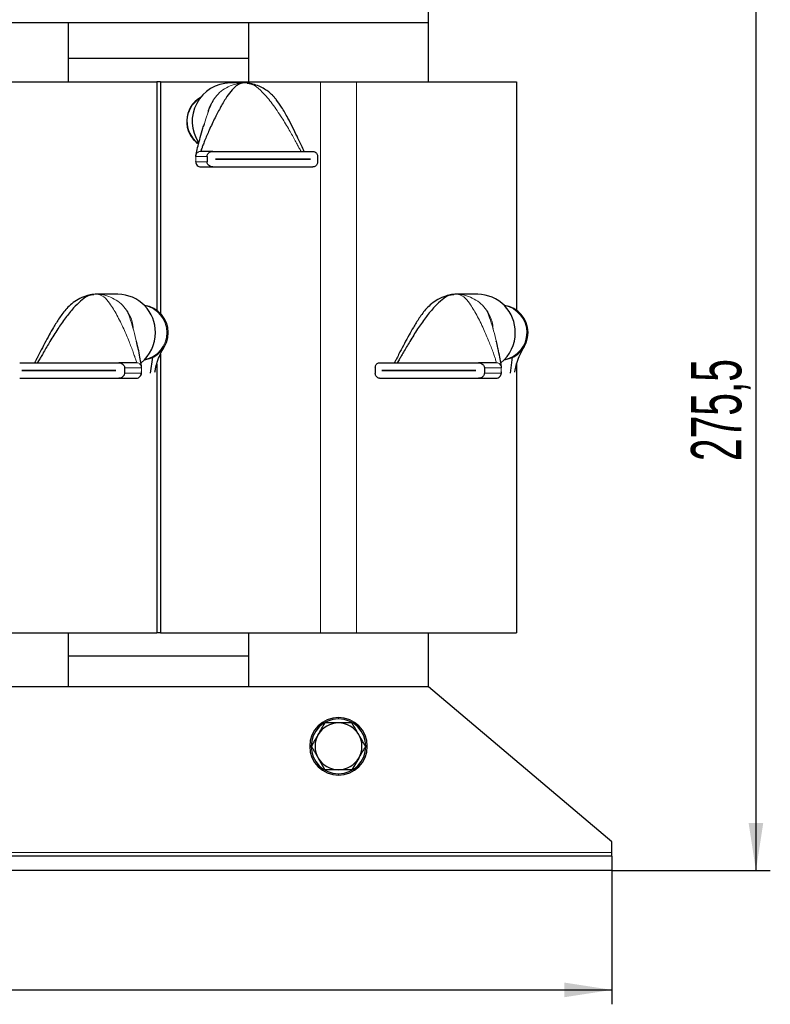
# Model space of a CAD drawing. Header units: millimetres. Extents: x 5 to 418, y 2 to 292.
# Tile 7 of 20: x 100 to 152, y 178 to 246. Entities that reach past the tile are written whole.
import ezdxf

# ---------------------------------------------------------------- set-up
doc = ezdxf.new("R2010")
doc.units = ezdxf.units.MM
doc.layers.add('SLD-0', color=7, linetype='Continuous')
doc.styles.add('SLDTEXTSTYLE0', font='TXT', dxfattribs={"width": 0.605})
doc.dimstyles.new('SLDDIMSTYLE0', dxfattribs={"dimtxt": 3.5, "dimasz": 3.302, "dimexe": 0, "dimexo": 0.0625, "dimgap": 0.875, "dimtad": 1, "dimlfac": 4, "dimrnd": 1e-09, "dimzin": 12, "dimdsep": 46, "dimtxsty": 'SLDTEXTSTYLE0', "dimsah": 1, "dimcen": 0.09, "dimadec": 0, "dimazin": 3, "dimtfac": 1, "dimtofl": 0, "dimtmove": 0, "dimatfit": 3, "dimfxl": 1, "dimfrac": 2, "dimtolj": 1, "dimtzin": 12, "dimarcsym": 0})
doc.dimstyles.new('SLDDIMSTYLE1', dxfattribs={"dimtxt": 3.5, "dimasz": 3.302, "dimexe": 0, "dimexo": 0.0625, "dimgap": 0.875, "dimtad": 1, "dimlfac": 4, "dimrnd": 1e-09, "dimzin": 12, "dimdsep": 46, "dimtxsty": 'SLDTEXTSTYLE0', "dimsah": 1, "dimcen": 0.09, "dimadec": 0, "dimazin": 3, "dimtfac": 1, "dimtdec": 0, "dimtofl": 0, "dimtmove": 0, "dimatfit": 3, "dimfxl": 1, "dimfrac": 2, "dimtolj": 1, "dimtzin": 12, "dimarcsym": 0})

# ---------------------------------------------------------------- blocks, each defined once
blk = doc.blocks.new('_D')
at = {"layer": 'SLD-0'}
for p, q in [((141.307, 187.993), (141.307, 177.711)), ((53.307, 186.993), (53.307, 177.711)), ((53.307, 178.711), (141.307, 178.711))]:
    blk.add_line(p, q, dxfattribs=at)
for points in [[(53.307, 178.711), (56.609, 178.203), (56.609, 179.219)], [(141.307, 178.711), (138.005, 179.219), (138.005, 178.203)]]:
    blk.add_solid(points, dxfattribs=at)
at = {"layer": 'SLD-0', "insert": (93.297, 183.223), "char_height": 3.5, "attachment_point": 1, "style": 'SLDTEXTSTYLE0'}
blk.add_mtext('352', dxfattribs=at)
blk = doc.blocks.new('_D_1')
at = {"layer": 'SLD-0'}
for p, q in [((128.557, 255.868), (152.307, 255.868)), ((151.307, 255.868), (151.307, 186.993)), ((141.307, 186.993), (152.307, 186.993))]:
    blk.add_line(p, q, dxfattribs=at)
for points in [[(151.307, 255.868), (150.799, 252.566), (151.815, 252.566)], [(151.307, 186.993), (151.815, 190.295), (150.799, 190.295)]]:
    blk.add_solid(points, dxfattribs=at)
at = {"layer": 'SLD-0', "insert": (146.795, 215.415), "char_height": 3.5, "attachment_point": 1, "rotation": 90, "style": 'SLDTEXTSTYLE0'}
blk.add_mtext('275,5', dxfattribs=at)

msp = doc.modelspace()

# ---------------------------------------------------------------- linework, layer by layer
at = {"color": 7, "linetype": 'Continuous', "lineweight": 25}
for p, q in [((128.5571, 245.8683), (128.5571, 253.3683)), ((91.0571, 245.8683), (128.5571, 245.8683)), ((103.5571, 241.7433), (103.5571, 245.8683)), ((116.0571, 245.8683), (116.0571, 241.7433)), ((128.5571, 241.7433), (128.5571, 245.8683)), ((116.0571, 243.3683), (103.5571, 243.3683)), ((98.5571, 241.7433), (109.6821, 241.7433)), ((109.6821, 241.7433), (109.6821, 225.8824)), ((109.9321, 241.7433), (109.6821, 241.7433)), ((109.9321, 241.7433), (109.9321, 225.6694)), ((109.9321, 241.7433), (121.0571, 241.7433)), ((115.793, 241.6634), (114.784, 241.6634)), ((116.1023, 241.6364), (115.7901, 241.6634)), ((115.9585, 241.6581), (116.2219, 241.6117)), ((121.0571, 241.7433), (123.5571, 241.7433)), ((123.5571, 241.7433), (134.6821, 241.7433)), ((134.6821, 241.7433), (134.6821, 225.8824)), ((112.9738, 238.7935), (112.9328, 238.6715)), ((112.3597, 237.6152), (112.4891, 237.4698)), ((113.5689, 236.9134), (112.7455, 236.9134)), ((113.1775, 236.5551), (113.1775, 236.1967)), ((113.5689, 236.9134), (120.5338, 236.9134)), ((120.852, 236.5551), (120.852, 236.1967)), ((112.7455, 235.8384), (113.5689, 235.8384)), ((113.5689, 235.8384), (120.5338, 235.8384)), ((113.7627, 236.3747), (113.7627, 236.3772)), ((113.7627, 236.3772), (120.3727, 236.3772)), ((120.3727, 236.3747), (113.7627, 236.3747)), ((120.3727, 236.3772), (120.3727, 236.3747)), ((104.9602, 226.929), (105.3146, 226.9922)), ((105.48, 226.9974), (105.1627, 226.97)), ((106.9855, 226.9974), (105.4781, 226.9974)), ((129.9602, 226.929), (130.3146, 226.9922)), ((130.48, 226.9974), (130.1627, 226.97)), ((131.9855, 226.9974), (130.4781, 226.9974)), ((109.9321, 222.8297), (109.9321, 203.4933)), ((100.1584, 222.2474), (107.038, 222.2474)), ((108.2682, 222.2474), (107.038, 222.2474)), ((109.2461, 221.5153), (109.4017, 222.622)), ((109.6821, 222.1589), (109.6821, 203.4933)), ((125.1584, 222.2474), (132.038, 222.2474)), ((133.2682, 222.2474), (132.038, 222.2474)), ((134.2461, 221.5153), (134.4017, 222.622)), ((134.6821, 222.1589), (134.6821, 203.4933)), ((100.3092, 221.7087), (100.3092, 221.7112)), ((100.3092, 221.7112), (106.8384, 221.7112)), ((106.8384, 221.7087), (100.3092, 221.7087)), ((106.8384, 221.7112), (106.8384, 221.7087)), ((107.4432, 221.8891), (107.4432, 221.5308)), ((108.6216, 221.5789), (108.6187, 221.6456)), ((124.8626, 221.8891), (124.8626, 221.5308)), ((125.3092, 221.7087), (125.3092, 221.7112)), ((125.3092, 221.7112), (131.8384, 221.7112)), ((131.8384, 221.7087), (125.3092, 221.7087)), ((131.8384, 221.7112), (131.8384, 221.7087)), ((132.4432, 221.8891), (132.4432, 221.5308)), ((133.6216, 221.5789), (133.6187, 221.6456)), ((100.1584, 221.1724), (107.038, 221.1724)), ((107.038, 221.1724), (108.2682, 221.1724)), ((125.1584, 221.1724), (132.038, 221.1724)), ((132.038, 221.1724), (133.2682, 221.1724)), ((98.5571, 203.4933), (109.6821, 203.4933)), ((103.5571, 199.7433), (103.5571, 203.4933)), ((109.9321, 203.4933), (109.6821, 203.4933)), ((109.9321, 203.4933), (121.0571, 203.4933)), ((116.0571, 203.4933), (116.0571, 199.7433)), ((121.0571, 203.4933), (123.5571, 203.4933)), ((123.5571, 203.4933), (134.6821, 203.4933)), ((128.5571, 199.7433), (128.5571, 203.4933)), ((116.0571, 201.8683), (103.5571, 201.8683)), ((128.5571, 199.7433), (66.0571, 199.7433)), ((141.3071, 188.9933), (128.5571, 199.7433)), ((120.8999, 194.8058), (121.369, 193.9933)), ((123.7144, 194.8058), (123.2453, 193.9933)), ((141.3071, 188.2433), (141.3071, 188.9933)), ((141.3071, 187.9933), (53.3071, 187.9933)), ((141.3071, 187.9933), (141.3071, 188.2433)), ((141.3071, 187.9933), (141.3071, 186.9933)), ((141.3071, 186.9933), (53.3071, 186.9933))]:
    msp.add_line(p, q, dxfattribs=at)
at = {"color": 7, "linetype": 'Continuous', "lineweight": 18}
for p, q in [((121.0571, 241.7433), (121.0571, 203.4933)), ((123.5571, 241.7433), (123.5571, 203.4933)), ((113.5707, 240.4337), (113.6599, 240.5659)), ((112.4099, 236.6718), (112.3906, 236.5551)), ((112.3906, 236.5551), (113.1775, 236.5551)), ((112.3906, 236.5551), (112.3906, 236.1967)), ((113.1775, 236.1967), (112.3906, 236.1967)), ((119.5329, 236.3747), (119.5329, 236.3772)), ((107.5851, 225.8999), (107.6732, 225.7678)), ((132.5851, 225.8999), (132.6732, 225.7678)), ((101.5638, 221.7112), (101.5638, 221.7087)), ((107.4432, 221.8891), (108.6187, 221.8891)), ((108.6187, 221.5308), (107.4432, 221.5308)), ((108.6187, 221.8891), (108.5996, 222.0058)), ((108.6187, 221.5308), (108.6187, 221.8891)), ((126.5638, 221.7112), (126.5638, 221.7087)), ((132.4432, 221.8891), (133.6187, 221.8891)), ((133.6187, 221.5308), (132.4432, 221.5308)), ((133.6187, 221.8891), (133.5996, 222.0058)), ((133.6187, 221.5308), (133.6187, 221.8891)), ((122.3071, 197.5183), (122.3071, 197.6183)), ((122.3071, 193.7183), (122.3071, 193.6183)), ((141.3071, 188.2433), (53.3071, 188.2433))]:
    msp.add_line(p, q, dxfattribs=at)
at = {"color": 7, "linetype": 'Continuous', "lineweight": 25}
for centre, radius, start, end in [((114.8069, 239.0003), 2.6632, 90.492303, 213.553873), ((115.793, 239.0524), 2.611, 86.364672, 89.993108), ((113.6596, 239.0009), 1.9, 119.904225, 235.276416), ((105.4781, 224.4498), 2.5476, 90.028242, 93.680306), ((106.9591, 224.3667), 2.6309, 359.308117, 89.426053), ((130.4781, 224.4498), 2.5476, 90.028242, 93.680306), ((131.9591, 224.3667), 2.6309, 359.308117, 89.426053), ((108.5796, 224.3349), 1.9, 0, 82.5591), ((133.5796, 224.3349), 1.9, 0, 82.5591), ((106.9051, 224.3279), 2.6847, 309.024821, 0.150827), ((108.5796, 224.3349), 1.9, 277.4409, 0), ((131.9051, 224.3279), 2.6847, 309.024821, 0.150827), ((133.5796, 224.3349), 1.9, 277.4409, 0), ((122.3071, 195.6183), 2, 90, 270), ((122.3071, 195.6183), 1.9, 90, 270), ((122.3071, 195.6183), 2, 270, 90), ((122.3071, 195.6183), 1.9, 270, 90), ((122.3071, 195.6183), 1.625, 90, 150), ((122.3071, 195.6183), 1.625, 30, 90), ((122.3071, 195.6183), 1.625, 150, 210), ((122.3071, 195.6183), 1.625, 330, 30), ((122.3071, 195.6183), 1.625, 210, 270), ((122.3071, 195.6183), 1.625, 270, 330)]:
    msp.add_arc(centre, radius, start, end, dxfattribs=at)
at = {"color": 7, "linetype": 'Continuous', "lineweight": 18}
for centre, radius, start, end in [((115.793, 239.0524), 2.611, 89.993155, 93.635336), ((113.7102, 239.0007), 1.9089, 122.545979, 233.837939), ((105.4781, 224.4498), 2.5476, 86.319684, 90.028121), ((130.4781, 224.4498), 2.5476, 86.319684, 90.028121), ((108.5004, 224.3551), 1.8832, 359.386277, 79.727368), ((133.5004, 224.3551), 1.8832, 359.386277, 79.727368), ((108.494, 224.3201), 1.8896, 280.436733, 0.449622), ((133.494, 224.3201), 1.8896, 280.436733, 0.449622)]:
    msp.add_arc(centre, radius, start, end, dxfattribs=at)
at = {"color": 7, "linetype": 'Continuous', "lineweight": 25}
for points, knots in [([(115.6274, 241.6581), (115.512, 241.6232), (115.2588, 241.5464), (114.9048, 241.1816), (114.5196, 240.6753), (114.1221, 240.017), (113.7129, 239.2359), (113.3398, 238.436), (113.0663, 237.7923), (112.8972, 237.3642), (112.8121, 237.136), (112.7625, 236.9922), (112.7454, 236.9303), (112.7436, 236.9152), (112.7449, 236.914), (112.7455, 236.9134)], [0, 0, 0, 0, 0.0781591, 0.1714186, 0.2791858, 0.4190541, 0.5640356, 0.7218879, 0.857226, 0.9114767, 0.9541996, 0.9837127, 0.9942303, 0.9973255, 1, 1, 1, 1]), ([(119.9369, 236.8686), (119.9377, 236.8691), (119.9395, 236.8703), (119.9377, 236.877), (119.9145, 236.9272), (119.8288, 237.1073), (119.664, 237.4651), (119.4156, 237.9893), (119.1186, 238.596), (118.7699, 239.2684), (118.405, 239.9127), (118.0809, 240.3933), (117.8532, 240.6688), (117.6876, 240.8476), (117.463, 241.0493), (117.1547, 241.2626), (116.7839, 241.4545), (116.4196, 241.5761), (116.1847, 241.6208), (116.1024, 241.6364)], [0, 0, 0, 0, 0.0023175, 0.0051194, 0.0076741, 0.0350074, 0.1079917, 0.2079521, 0.3208319, 0.4391741, 0.577115, 0.6789515, 0.7069919, 0.7359101, 0.7848241, 0.8361678, 0.8967024, 0.9638252, 1, 1, 1, 1]), ([(112.3906, 236.5551), (112.3894, 236.5567), (112.3866, 236.5605), (112.3887, 236.5896), (112.4006, 236.668), (112.4502, 236.9045), (112.5522, 237.3233), (112.7078, 237.9027), (112.8382, 238.3707), (112.9247, 238.64), (112.9419, 238.6933)], [0, 0, 0, 0, 0.0132483, 0.0301225, 0.0650229, 0.1528694, 0.3802576, 0.6394875, 0.9286403, 1, 1, 1, 1]), ([(113.1775, 236.5551), (113.1807, 236.5893), (113.187, 236.6577), (113.2352, 236.7498), (113.3087, 236.8295), (113.415, 236.8917), (113.5081, 236.9125), (113.5623, 236.9133), (113.5689, 236.9134)], [0, 0, 0, 0, 0.1625415, 0.324504, 0.4998447, 0.7117953, 0.9647227, 1, 1, 1, 1]), ([(120.5338, 236.9134), (120.5785, 236.9074), (120.6665, 236.8955), (120.7669, 236.8113), (120.8293, 236.7042), (120.8505, 236.6162), (120.8518, 236.5658), (120.852, 236.5551)], [0, 0, 0, 0, 0.2897266, 0.5701644, 0.7589, 0.9488943, 1, 1, 1, 1]), ([(112.3906, 236.1967), (112.3892, 236.198), (112.387, 236.2001), (112.389, 236.2091), (112.3898, 236.2125)], [0, 0, 0, 0, 0.61219708, 1, 1, 1, 1]), ([(112.3888, 236.2094), (112.3898, 236.1874), (112.3919, 236.1432), (112.4063, 236.1014), (112.4135, 236.0804)], [0, 0, 0, 0, 0.4984699, 1, 1, 1, 1]), ([(113.5689, 235.8384), (113.5145, 235.8444), (113.4075, 235.8563), (113.2835, 235.9405), (113.2059, 236.0476), (113.1793, 236.1356), (113.1778, 236.186), (113.1775, 236.1967)], [0, 0, 0, 0, 0.2897266, 0.5701644, 0.7589, 0.9488943, 1, 1, 1, 1]), ([(120.852, 236.1967), (120.8495, 236.1625), (120.8444, 236.0942), (120.8058, 236.0021), (120.7465, 235.9223), (120.6603, 235.8601), (120.5839, 235.8393), (120.5393, 235.8385), (120.5338, 235.8384)], [0, 0, 0, 0, 0.1625415, 0.324504, 0.4998447, 0.7117953, 0.9647227, 1, 1, 1, 1]), ([(105.163, 226.9701), (105.0983, 226.9581), (104.96, 226.9325), (104.6374, 226.843), (104.222, 226.6659), (103.7833, 226.3571), (103.3315, 225.9251), (102.9045, 225.3487), (102.5336, 224.7447), (102.1965, 224.1564), (101.8882, 223.5865), (101.6196, 223.0699), (101.414, 222.6672), (101.2859, 222.416), (101.2151, 222.2805), (101.1856, 222.2249), (101.1823, 222.2161), (101.1817, 222.2119), (101.1837, 222.2116), (101.1841, 222.2115)], [0, 0, 0, 0, 0.0285043, 0.0609213, 0.1446653, 0.2225784, 0.2914733, 0.4152198, 0.5375692, 0.6339772, 0.7406517, 0.84955, 0.9149208, 0.9607216, 0.9901132, 0.9929095, 0.9959159, 0.9993592, 1, 1, 1, 1]), ([(105.3146, 226.9922), (105.1615, 226.9572), (104.8259, 226.8805), (104.3597, 226.5156), (103.8522, 226.0094), (103.3279, 225.351), (102.7847, 224.5699), (102.2832, 223.77), (101.9065, 223.1263), (101.6625, 222.6982), (101.5322, 222.47), (101.4481, 222.3263), (101.4067, 222.2643), (101.3933, 222.2493), (101.3901, 222.248), (101.3886, 222.2474)], [0, 0, 0, 0, 0.0781591, 0.1714186, 0.2791858, 0.4190541, 0.5640356, 0.7218879, 0.857226, 0.9114767, 0.9541996, 0.9837127, 0.9942303, 0.9973255, 1, 1, 1, 1]), ([(130.163, 226.9701), (130.0983, 226.9581), (129.96, 226.9325), (129.6374, 226.843), (129.222, 226.6659), (128.7833, 226.3571), (128.3315, 225.9251), (127.9045, 225.3487), (127.5336, 224.7447), (127.1965, 224.1564), (126.8882, 223.5865), (126.6196, 223.0699), (126.414, 222.6672), (126.2859, 222.416), (126.2151, 222.2805), (126.1856, 222.2249), (126.1823, 222.2161), (126.1817, 222.2119), (126.1837, 222.2116), (126.1841, 222.2115)], [0, 0, 0, 0, 0.0285043, 0.0609213, 0.1446653, 0.2225784, 0.2914733, 0.4152198, 0.5375692, 0.6339772, 0.7406517, 0.84955, 0.9149208, 0.9607216, 0.9901132, 0.9929095, 0.9959159, 0.9993592, 1, 1, 1, 1]), ([(130.3146, 226.9922), (130.1615, 226.9572), (129.8259, 226.8805), (129.3597, 226.5156), (128.8522, 226.0094), (128.3279, 225.351), (127.7847, 224.5699), (127.2832, 223.77), (126.9065, 223.1263), (126.6625, 222.6982), (126.5322, 222.47), (126.4481, 222.3263), (126.4067, 222.2643), (126.3933, 222.2493), (126.3901, 222.248), (126.3886, 222.2474)], [0, 0, 0, 0, 0.07815907, 0.17141855, 0.27918581, 0.41905409, 0.56403557, 0.72188794, 0.857226, 0.91147673, 0.95419963, 0.9837127, 0.99423032, 0.9973255, 1, 1, 1, 1]), ([(108.3823, 223.2609), (108.3461, 223.4299), (108.3085, 223.6054), (108.2713, 223.732), (108.2699, 223.7366)], [0, 0, 0, 0, 0.9632493, 1, 1, 1, 1]), ([(133.3823, 223.2609), (133.3461, 223.4299), (133.3085, 223.6054), (133.2713, 223.732), (133.2699, 223.7366)], [0, 0, 0, 0, 0.9632493, 1, 1, 1, 1]), ([(108.6187, 221.8891), (108.6208, 221.8908), (108.6256, 221.8946), (108.6275, 221.9237), (108.6232, 222.002), (108.5905, 222.2385), (108.5118, 222.6574), (108.4356, 223.0323), (108.3869, 223.2389), (108.3841, 223.2507)], [0, 0, 0, 0, 0.0202217, 0.045978, 0.0992488, 0.2333348, 0.5804125, 0.9760925, 1, 1, 1, 1]), ([(109.5572, 221.5936), (109.5691, 221.6725), (109.6042, 221.9062), (109.7148, 222.3155), (109.9169, 222.8315), (110.1163, 223.1896), (110.2218, 223.3792)], [0, 0, 0, 0, 0.129798, 0.3844516, 0.6742141, 1, 1, 1, 1]), ([(133.6187, 221.8891), (133.6208, 221.8908), (133.6256, 221.8946), (133.6275, 221.9237), (133.6232, 222.002), (133.5905, 222.2385), (133.5118, 222.6574), (133.4356, 223.0323), (133.3869, 223.2389), (133.3841, 223.2507)], [0, 0, 0, 0, 0.0202217, 0.045978, 0.0992488, 0.2333348, 0.5804125, 0.9760925, 1, 1, 1, 1]), ([(134.5572, 221.5936), (134.5691, 221.6725), (134.6042, 221.9062), (134.7148, 222.3155), (134.9169, 222.8315), (135.1163, 223.1896), (135.2218, 223.3792)], [0, 0, 0, 0, 0.129798, 0.3844516, 0.6742141, 1, 1, 1, 1]), ([(107.038, 222.2474), (107.0942, 222.2414), (107.2047, 222.2295), (107.3331, 222.1453), (107.4137, 222.0382), (107.4413, 221.9503), (107.4429, 221.8998), (107.4432, 221.8891)], [0, 0, 0, 0, 0.2897266, 0.5701644, 0.7589, 0.9488943, 1, 1, 1, 1]), ([(124.8626, 221.8891), (124.8649, 221.9233), (124.8697, 221.9917), (124.9054, 222.0838), (124.9603, 222.1635), (125.0404, 222.2257), (125.1116, 222.2465), (125.1533, 222.2473), (125.1584, 222.2474)], [0, 0, 0, 0, 0.1625415, 0.324504, 0.4998447, 0.7117953, 0.9647227, 1, 1, 1, 1]), ([(132.038, 222.2474), (132.0942, 222.2414), (132.2047, 222.2295), (132.3331, 222.1453), (132.4137, 222.0382), (132.4413, 221.9503), (132.4429, 221.8998), (132.4432, 221.8891)], [0, 0, 0, 0, 0.2897266, 0.5701644, 0.7589, 0.9488943, 1, 1, 1, 1]), ([(107.4432, 221.5308), (107.4399, 221.4965), (107.4333, 221.4282), (107.3833, 221.3361), (107.307, 221.2564), (107.197, 221.1941), (107.1008, 221.1734), (107.0449, 221.1725), (107.038, 221.1724)], [0, 0, 0, 0, 0.1625415, 0.324504, 0.4998447, 0.7117953, 0.9647227, 1, 1, 1, 1]), ([(108.5933, 221.4003), (108.5947, 221.4028), (108.6083, 221.4279), (108.6203, 221.479), (108.6236, 221.527), (108.6252, 221.5494)], [0, 0, 0, 0, 0.0555146, 0.5584538, 1, 1, 1, 1]), ([(125.1584, 221.1724), (125.1167, 221.1785), (125.0345, 221.1904), (124.9414, 221.2746), (124.8836, 221.3817), (124.864, 221.4696), (124.8628, 221.5201), (124.8626, 221.5308)], [0, 0, 0, 0, 0.2897266, 0.5701644, 0.7589, 0.9488943, 1, 1, 1, 1]), ([(132.4432, 221.5308), (132.4399, 221.4965), (132.4333, 221.4282), (132.3833, 221.3361), (132.307, 221.2564), (132.197, 221.1941), (132.1008, 221.1734), (132.0449, 221.1725), (132.038, 221.1724)], [0, 0, 0, 0, 0.1625415, 0.324504, 0.4998447, 0.7117953, 0.9647227, 1, 1, 1, 1]), ([(133.5933, 221.4003), (133.5947, 221.4028), (133.6083, 221.4279), (133.6203, 221.479), (133.6236, 221.527), (133.6252, 221.5494)], [0, 0, 0, 0, 0.05551464, 0.55845379, 1, 1, 1, 1]), ([(120.8999, 196.4308), (120.9782, 196.5665), (121.1356, 196.8392), (121.2909, 197.1082), (121.369, 197.2433)], [0, 0, 0, 0, 0.49778063, 1, 1, 1, 1]), ([(122.3071, 197.2433), (122.1887, 197.2433), (121.9512, 197.2433), (121.6383, 197.2433), (121.445, 197.2433), (121.369, 197.2433)], [0, 0, 0, 0, 0.3763533, 0.7548001, 1, 1, 1, 1]), ([(123.2453, 197.2433), (123.2356, 197.2433), (123.0765, 197.2433), (122.7648, 197.2433), (122.4601, 197.2433), (122.3071, 197.2433)], [0, 0, 0, 0, 0.0314549, 0.5139756, 1, 1, 1, 1]), ([(123.7144, 196.4308), (123.6753, 196.4986), (123.518, 196.7711), (123.3623, 197.0407), (123.2453, 197.2433)], [0, 0, 0, 0, 0.24869639, 1, 1, 1, 1]), ([(120.4308, 195.6183), (120.4548, 195.66), (120.5255, 195.7825), (120.6403, 195.9813), (120.7728, 196.2107), (120.8583, 196.3589), (120.8999, 196.4308)], [0, 0, 0, 0, 0.1554145, 0.4562858, 0.7359533, 1, 1, 1, 1]), ([(124.1835, 195.6183), (124.1601, 195.6589), (124.0905, 195.7794), (123.9764, 195.9771), (123.8433, 196.2075), (123.7566, 196.3577), (123.7144, 196.4308)], [0, 0, 0, 0, 0.151417, 0.4489443, 0.7317123, 1, 1, 1, 1]), ([(120.4308, 195.6183), (120.4501, 195.5848), (120.5081, 195.4844), (120.6053, 195.316), (120.7227, 195.1127), (120.821, 194.9424), (120.8801, 194.84), (120.8999, 194.8058)], [0, 0, 0, 0, 0.1247136, 0.3743002, 0.6242131, 0.874503, 1, 1, 1, 1]), ([(124.1835, 195.6183), (124.1642, 195.5848), (124.1062, 195.4844), (124.009, 195.316), (123.8916, 195.1127), (123.7933, 194.9424), (123.7342, 194.84), (123.7144, 194.8058)], [0, 0, 0, 0, 0.1247136, 0.3743002, 0.6242131, 0.874503, 1, 1, 1, 1]), ([(122.3071, 193.9933), (122.1887, 193.9933), (121.9512, 193.9933), (121.6383, 193.9933), (121.445, 193.9933), (121.369, 193.9933)], [0, 0, 0, 0, 0.3763533, 0.7548001, 1, 1, 1, 1]), ([(123.2453, 193.9933), (123.2356, 193.9933), (123.0765, 193.9933), (122.7648, 193.9933), (122.4601, 193.9933), (122.3071, 193.9933)], [0, 0, 0, 0, 0.0314549, 0.5139756, 1, 1, 1, 1])]:
    msp.add_open_spline(points, degree=3, knots=knots, dxfattribs=at)
at = {"color": 7, "linetype": 'Continuous', "lineweight": 18}
for points in [[(113.6599, 240.5659), (113.7835, 240.7166), (114.0306, 241.018), (114.5138, 241.3505), (115.0508, 241.5844), (115.4352, 241.6336), (115.6274, 241.6581)], [(112.7455, 236.9134), (112.7088, 236.9101), (112.6354, 236.9034), (112.5365, 236.851), (112.4551, 236.7735), (112.425, 236.7057), (112.4099, 236.6718)], [(105.6416, 226.9922), (105.8315, 226.9676), (106.2112, 226.9184), (106.7416, 226.6846), (107.2189, 226.3521), (107.463, 226.0506), (107.5851, 225.8999)], [(130.6416, 226.9922), (130.8315, 226.9676), (131.2112, 226.9184), (131.7416, 226.6846), (132.2189, 226.3521), (132.463, 226.0506), (132.5851, 225.8999)], [(108.5996, 222.0058), (108.5847, 222.0397), (108.555, 222.1076), (108.4746, 222.185), (108.3769, 222.2375), (108.3044, 222.2441), (108.2682, 222.2474)], [(133.5996, 222.0058), (133.5847, 222.0397), (133.555, 222.1076), (133.4746, 222.185), (133.3769, 222.2375), (133.3044, 222.2441), (133.2682, 222.2474)]]:
    msp.add_open_spline(points, degree=3, dxfattribs=at)
for points, knots in [([(119.7103, 236.9134), (119.7088, 236.9144), (119.7055, 236.9166), (119.6933, 236.9346), (119.6574, 236.9949), (119.5809, 237.1363), (119.4587, 237.364), (119.2274, 237.7923), (118.8682, 238.4362), (118.3449, 239.3062), (117.736, 240.2132), (117.1071, 240.9637), (116.5231, 241.5041), (116.1335, 241.6104), (115.9585, 241.6581)], [0, 0, 0, 0, 0.0034633, 0.0076788, 0.0163022, 0.0458253, 0.0885627, 0.1428318, 0.2782157, 0.4361215, 0.6202175, 0.7917782, 0.9065179, 1, 1, 1, 1]), ([(112.9419, 238.6933), (113.0076, 238.9035), (113.1493, 239.3568), (113.375, 239.9985), (113.5722, 240.3911), (113.6599, 240.5659)], [0, 0, 0, 0, 0.3240462, 0.6989848, 1, 1, 1, 1]), ([(113.2389, 239.5833), (113.2453, 239.6384), (113.2808, 239.944), (113.4401, 240.2131), (113.5707, 240.4337)], [0, 0, 0, 0, 0.18007, 1, 1, 1, 1]), ([(108.2682, 222.2474), (108.2694, 222.2484), (108.2721, 222.2506), (108.271, 222.2686), (108.2594, 222.329), (108.2181, 222.4704), (108.1436, 222.6981), (107.9922, 223.1264), (107.7439, 223.7702), (107.3719, 224.6402), (106.932, 225.5472), (106.4748, 226.2977), (106.0496, 226.8381), (105.768, 226.9444), (105.6416, 226.9922)], [0, 0, 0, 0, 0.00346332, 0.00767885, 0.01630223, 0.0458253, 0.08856267, 0.14283178, 0.27821568, 0.43612151, 0.62021755, 0.79177822, 0.90651788, 1, 1, 1, 1]), ([(133.2682, 222.2474), (133.2694, 222.2484), (133.2721, 222.2506), (133.271, 222.2686), (133.2594, 222.329), (133.2181, 222.4704), (133.1436, 222.6981), (132.9922, 223.1264), (132.7439, 223.7702), (132.3719, 224.6402), (131.932, 225.5472), (131.4748, 226.2977), (131.0496, 226.8381), (130.768, 226.9444), (130.6416, 226.9922)], [0, 0, 0, 0, 0.0034633, 0.0076788, 0.0163022, 0.0458253, 0.0885627, 0.1428318, 0.2782157, 0.4361215, 0.6202175, 0.7917782, 0.9065179, 1, 1, 1, 1]), ([(108.3841, 223.2507), (108.3369, 223.4564), (108.229, 223.9269), (108.0383, 224.6377), (107.8337, 225.3326), (107.6617, 225.7251), (107.5851, 225.8999)], [0, 0, 0, 0, 0.2258288, 0.5165259, 0.7846997, 1, 1, 1, 1]), ([(107.6732, 225.7678), (107.795, 225.545), (107.9963, 225.177), (108.032, 224.7596), (108.0461, 224.5949)], [0, 0, 0, 0, 0.6054482, 1, 1, 1, 1]), ([(133.3841, 223.2507), (133.3369, 223.4564), (133.229, 223.9269), (133.0383, 224.6377), (132.8337, 225.3326), (132.6617, 225.7251), (132.5851, 225.8999)], [0, 0, 0, 0, 0.2258288, 0.5165259, 0.7846997, 1, 1, 1, 1]), ([(132.6732, 225.7678), (132.795, 225.545), (132.9963, 225.177), (133.032, 224.7596), (133.0461, 224.5949)], [0, 0, 0, 0, 0.6054482, 1, 1, 1, 1]), ([(108.6207, 221.5809), (108.6213, 221.5781), (108.6258, 221.5607), (108.6273, 221.5404), (108.6213, 221.5337), (108.6187, 221.5308)], [0, 0, 0, 0, 0.0955192, 0.6143468, 1, 1, 1, 1]), ([(133.6207, 221.5809), (133.6213, 221.5781), (133.6258, 221.5607), (133.6273, 221.5404), (133.6213, 221.5337), (133.6187, 221.5308)], [0, 0, 0, 0, 0.0955192, 0.6143468, 1, 1, 1, 1])]:
    msp.add_open_spline(points, degree=3, knots=knots, dxfattribs=at)
at = {"color": 7, "linetype": 'Continuous', "lineweight": 25}
for points in [[(112.3906, 236.1967), (112.3959, 236.1498), (112.4066, 236.0559), (112.4887, 235.9374), (112.606, 235.8546), (112.699, 235.8438), (112.7455, 235.8384)], [(108.2682, 221.1724), (108.3141, 221.1778), (108.406, 221.1886), (108.5219, 221.2715), (108.6029, 221.3899), (108.6134, 221.4838), (108.6187, 221.5308)], [(133.2682, 221.1724), (133.3141, 221.1778), (133.406, 221.1886), (133.5219, 221.2715), (133.6029, 221.3899), (133.6134, 221.4838), (133.6187, 221.5308)]]:
    msp.add_open_spline(points, degree=3, dxfattribs=at)

# ---------------------------------------------------------------- dimensions: what is measured, and where the dimension line sits
at = {"layer": 'SLD-0'}
dim = msp.add_linear_dim(base=(151.3071, 186.9933), p1=(128.5571, 255.8683), p2=(141.3071, 186.9933), angle=90, dimstyle='SLDDIMSTYLE1', dxfattribs=at)
dim.commit()
dim.dimension.update_dxf_attribs({"geometry": '_D_1', "text_midpoint": (151.3071, 221.4308), "dimtype": 160})
dim = msp.add_linear_dim(base=(141.3071, 178.7113), p1=(53.3071, 186.9933), p2=(141.3071, 187.9933), dimstyle='SLDDIMSTYLE0', dxfattribs=at)
dim.commit()
dim.dimension.update_dxf_attribs({"geometry": '_D', "text_midpoint": (97.3071, 178.7113), "dimtype": 160})

doc.saveas('drawing.dxf')
